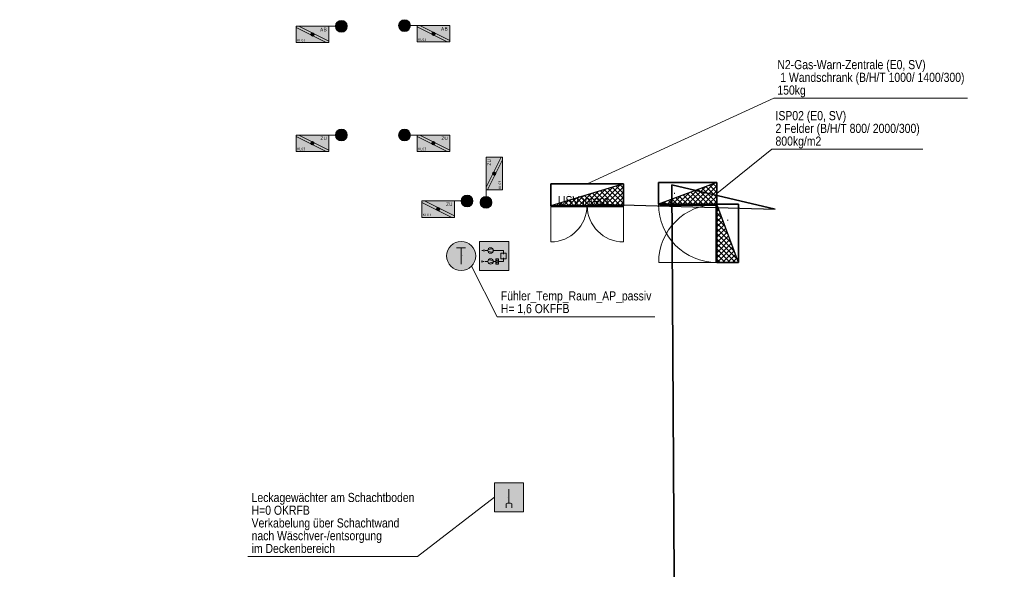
# Model space of a CAD drawing. Header units: metres. Extents: x -13.3 to 22.4, y -10.6 to 32.8.
# Tile 8 of 10: x 0.7 to 14.2, y 12.1 to 19.7. Entities that reach past the tile are written whole.
import ezdxf
from ezdxf.enums import TextEntityAlignment as Align

# ---------------------------------------------------------------- set-up
doc = ezdxf.new("R2010")
doc.units = ezdxf.units.M
doc.header["$MEASUREMENT"] = 0
doc.linetypes.add('DGN Style 5', pattern=[0.005450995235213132, 0.002336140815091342, -0.00311485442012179])
for name, color, linetype, lineweight in [('50', 7, 'Continuous', 0), ('TRI_CONNPTS', 7, 'Continuous', 0), ('TRI_H3D', 7, 'Continuous', 0), ('TRI_SHADOW', 7, 'Continuous', 0), ('ZWP_446_RINGERDER', 7, 'Continuous', 0), ('ZWP_480_SCHALTSCHRAENKE_E0_GA_2D', 7, 'Continuous', 0), ('ZWP_480_SCHALTSCHRAENKE_E0_GA_3D', 7, 'Continuous', 0), ('ZWP_480_SCHALTSCHRAENKE_E0_GA_TEXT', 7, 'Continuous', 0), ('ZWP_480_SYM_E0', 5, 'Continuous', 13), ('ZWP_480_SYM_E0_2D', 7, 'Continuous', 0), ('ZWP_480_SYM_E0_3D', 7, 'Continuous', 0), ('ZWP_480_SYM_SCHWARZ', 7, 'Continuous', 13), ('ZWP_480_TEXT_1_50_TOP', 7, 'Continuous', 0)]:
    doc.layers.add(name, color=color, linetype=linetype, lineweight=lineweight)
doc.layers.add('INTERN_Bemerkung', color=6, linetype='Continuous', lineweight=30, plot=False)
doc.layers.get('TRI_CONNPTS').off()
doc.layers.get('TRI_H3D').off()
doc.styles.add('ZWP_1 200', font='ARIALN.TTF', dxfattribs={"height": 0.5})
doc.styles.add('ZWP_1 50', font='ARIALN.TTF', dxfattribs={"height": 0.125})

# ---------------------------------------------------------------- blocks, each defined once
blk = doc.blocks.new('ZWP_480_Waechter_Leckage_1')
at = {"color": 5, "lineweight": 13}
for p, q in [((0.01984685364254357, -0.07984180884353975), (0.01984685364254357, 0.1125372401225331)), ((0.01984685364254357, -0.07984180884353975), (0.01984685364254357, 0.1125372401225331)), ((-0.0201504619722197, -0.1473316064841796), (-0.0201504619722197, -0.09019410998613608)), ((-0.0201504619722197, -0.1473316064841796), (-0.0201504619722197, -0.1198391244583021)), ((0.05984416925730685, -0.1473316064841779), (0.05984416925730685, -0.09019410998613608)), ((0.05984416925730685, -0.1473316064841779), (0.05984416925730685, -0.1198391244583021))]:
    blk.add_line(p, q, dxfattribs=at)
at = {"color": 5, "lineweight": 13, "flags": 128}
blk.add_lwpolyline([(-0.1801531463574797, 0.1999999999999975), (0.2198468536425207, 0.1999999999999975), (0.2198468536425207, -0.2000000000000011), (-0.1801531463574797, -0.2000000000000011)], close=True, dxfattribs=at)
at = {"color": 5, "lineweight": 13}
blk.add_arc((0.01984685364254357, -0.1622850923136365), 0.08244328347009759, 60.97773399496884, 119.0222660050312, dxfattribs=at)
at = {"color": 254, "lineweight": 13, "extrusion": (0, 0, -1)}
blk.add_solid([(0.1801531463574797, 0.1999999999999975), (-0.2198468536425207, 0.1999999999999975), (0.1801531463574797, -0.2000000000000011), (-0.2198468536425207, -0.2000000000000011)], dxfattribs=at)
blk = doc.blocks.new('ZWP_480_Waechter_Leckage')
at = {"layer": 'ZWP_446_RINGERDER', "color": 52, "linetype": 'DGN Style 5', "lineweight": 0}
blk.add_line((0, 0.0009999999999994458), (0, 0.001299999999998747), dxfattribs=at)
at = {"layer": 'ZWP_446_RINGERDER', "color": 212, "linetype": 'DGN Style 5', "lineweight": 0}
blk.add_line((0, 0, 0.0009999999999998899), (0, 0.0003999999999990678, 0.0009999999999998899), dxfattribs=at)
at = {"layer": 'ZWP_446_RINGERDER', "color": 12, "linetype": 'DGN Style 5', "lineweight": 0}
blk.add_line((0, 0), (0, 0.0001999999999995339), dxfattribs=at)
at = {"layer": 'ZWP_446_RINGERDER', "color": 92, "linetype": 'DGN Style 5', "lineweight": 0}
blk.add_line((0.0009999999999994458, 0), (0.0009999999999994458, 9.999999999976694e-05), dxfattribs=at)
at = {"layer": 'ZWP_446_RINGERDER', "color": 32, "linetype": 'DGN Style 5', "lineweight": 0}
blk.add_line((0.219928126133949, 0), (0.219928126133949, 0.0004999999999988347), dxfattribs=at)
at = {"layer": 'ZWP_480_SYM_E0', "color": 5, "lineweight": 13}
blk.add_blockref('ZWP_480_Waechter_Leckage_1', (0, 0), dxfattribs=at)
blk = doc.blocks.new('*U38')
at = {"color": 5, "linetype": 'Continuous', "lineweight": 13}
for p, q in [((-0.06250469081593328, 0.1125252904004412), (0.06249530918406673, 0.1125252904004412)), ((-4.690815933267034e-06, -0.1124747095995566), (-4.690815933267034e-06, 0.1125252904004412))]:
    blk.add_line(p, q, dxfattribs=at)
blk = doc.blocks.new('ZWP_480_Fuehler_Temp_1_1')
at = {"lineweight": 13}
h = blk.add_hatch(color=254, dxfattribs=at)
edge = h.paths.add_edge_path()
edge.add_arc((-0.01602534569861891, 3.579284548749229e-05), 0.2000000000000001, 0, 360)
at = {"color": 5, "lineweight": 13}
blk.add_circle((-0.01602534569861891, 3.579284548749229e-05), 0.2000000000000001, dxfattribs=at)
at = {"color": 5, "linetype": 'Continuous', "lineweight": 13}
blk.add_blockref('*U38', (-0.01705000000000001, -0.0004500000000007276), dxfattribs=at)
blk = doc.blocks.new('ZWP_480_Fuehler_Temp_2')
at = {"layer": '50'}
for p, q in [((0, 0.001000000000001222), (0, 0.001300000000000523)), ((0, 0, 0.0009999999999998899), (0, 0.0003999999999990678, 0.0009999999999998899)), ((0, 0), (0, 0.0001999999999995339)), ((0.001000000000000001, 0), (0.001000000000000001, 9.999999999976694e-05)), ((0.1839746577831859, 0), (0.1839746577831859, 0.0004999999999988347))]:
    blk.add_line(p, q, dxfattribs=at)
at = {"layer": 'ZWP_480_SYM_E0', "color": 5, "lineweight": 13}
blk.add_blockref('ZWP_480_Fuehler_Temp_1_1', (0, 0), dxfattribs=at)
blk = doc.blocks.new('_T3D___21')
at = {"layer": 'ZWP_480_TEXT_1_50_TOP', "linetype": 'Continuous'}
for p, q in [((6.180307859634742, 12.26023904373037, -0.3951), (7.238711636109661, 13.07559004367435, -0.3951)), ((3.85318430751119, 12.26023904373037, -0.3951), (6.180307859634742, 12.26023904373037, -0.3951))]:
    blk.add_line(p, q, dxfattribs=at)
at = {"layer": 'ZWP_480_TEXT_1_50_TOP', "linetype": 'Continuous', "style": 'ZWP_1 50'}
for s, p in [('Leckagewächter am Schachtboden', (3.903184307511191, 13.13523904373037, -0.3951)), ('H=0 OKRFB', (3.903184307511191, 12.96023904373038, -0.3951)), ('Verkabelung über Schachtwand', (3.903184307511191, 12.78523904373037, -0.3951)), ('nach Wäschver-/entsorgung', (3.903184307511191, 12.61023904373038, -0.3951)), ('im Deckenbereich', (3.903184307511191, 12.43523904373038, -0.3951))]:
    blk.add_text(s, height=0.125, dxfattribs=at).set_placement(p, align=Align.TOP_LEFT)
blk = doc.blocks.new('_$VT$__6')
at = {"layer": 'TRI_SHADOW', "color": 253, "linetype": 'DGN Style 5', "lineweight": 0}
blk.add_line((0.25, 0.1500000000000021, 1.399999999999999), (0.25, 0.1507000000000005, 1.399999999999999), dxfattribs=at)
at = {"layer": 'TRI_SHADOW', "color": 174, "linetype": 'DGN Style 5', "lineweight": 0}
blk.add_line((0.75, 0.1500000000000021, 1.399999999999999), (0.75, 0.1508000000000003, 1.399999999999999), dxfattribs=at)
at = {"layer": 'TRI_SHADOW', "color": 34, "linetype": 'DGN Style 5', "lineweight": 0}
blk.add_line((0, 0), (0, 0.001100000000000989), dxfattribs=at)
at = {"layer": 'TRI_SHADOW', "color": 12, "linetype": 'DGN Style 5', "lineweight": 0}
blk.add_line((0, 0), (0, 0.0001999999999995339), dxfattribs=at)
at = {"layer": 'TRI_SHADOW', "color": 32, "linetype": 'DGN Style 5', "lineweight": 0}
blk.add_line((1, 0), (1, 0.0005000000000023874), dxfattribs=at)
at = {"layer": 'ZWP_480_SCHALTSCHRAENKE_E0_GA_2D', "color": 136, "linetype": 'Continuous', "lineweight": 30}
for p, q in [((0.6696428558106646, 0, 1.4), (0.95663265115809, 0.2869897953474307, 1.4)), ((0.9550227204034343, 0.2865068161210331, 1.4), (1, 0.2415295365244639, 1.4)), ((0.3160894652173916, 0, 1.4), (0.4515563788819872, 0.1354669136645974, 1.4)), ((0.3868001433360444, 0, 1.4), (0.5525716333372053, 0.1657714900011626, 1.4)), ((0.4575108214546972, 0, 1.4), (0.6535868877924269, 0.1960760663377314, 1.4)), ((0.4654872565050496, 0.1396461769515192, 1.4), (0.605133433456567, 0, 1.4)), ((0.5198800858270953, 0.1559640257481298, 1.4), (0.6758441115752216, 0, 1.4)), ((0.5282214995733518, 0, 1.4), (0.7546021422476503, 0.2263806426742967, 1.4)), ((0.5742729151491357, 0.1722818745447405, 1.4), (0.7465547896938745, 0, 1.4)), ((0.5989321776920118, 0, 1.4), (0.8556173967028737, 0.2566852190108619, 1.4)), ((0.6286657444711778, 0.1885997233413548, 1.4), (0.8172654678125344, 0, 1.4)), ((0.6830585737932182, 0.2049175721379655, 1.4), (0.8879761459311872, 0, 1.4)), ((0.7374514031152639, 0.2212354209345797, 1.4), (0.9586868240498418, 0, 1.4)), ((0.7403535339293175, 0, 1.4), (1, 0.2596464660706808, 1.4)), ((0.7918442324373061, 0.237553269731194, 1.4), (1, 0.02939750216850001, 1.4)), ((0.8110642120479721, 0, 1.4), (1, 0.1889357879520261, 1.4)), ((0.8462370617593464, 0.2538711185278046, 1.4), (1, 0.1001081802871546, 1.4)), ((0.9006298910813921, 0.2701889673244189, 1.4), (1, 0.1708188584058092, 1.4)), ((0.03034462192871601, 0.009103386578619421, 1.4), (0.03944800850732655, 0, 1.4)), ((0.03324675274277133, 3.552713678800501e-15, 1.4), (0.04749536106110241, 0.01424860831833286, 1.4)), ((0.08473745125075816, 0.02542123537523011, 1.4), (0.1101586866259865, 0, 1.4)), ((0.1039574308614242, 0, 1.4), (0.1485106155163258, 0.04455318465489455, 1.4)), ((0.1391302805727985, 0.0417390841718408, 1.4), (0.1808693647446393, 3.552713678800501e-15, 1.4)), ((0.1746681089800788, 0, 1.4), (0.2495258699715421, 0.0748577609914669, 1.4)), ((0.1935231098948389, 0.05805693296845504, 1.4), (0.2515800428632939, 0, 1.4)), ((0.245378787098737, 0, 1.4), (0.3505411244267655, 0.1051623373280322, 1.4)), ((0.2479159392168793, 0.07437478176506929, 1.4), (0.3222907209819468, 0, 1.4)), ((0.3023087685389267, 0.09069263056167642, 1.4), (0.3930013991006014, 0, 1.4)), ((0.3567015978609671, 0.1070104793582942, 1.4), (0.4637120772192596, 0, 1.4)), ((0.4110944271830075, 0.1233283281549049, 1.4), (0.5344227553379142, 0, 1.4)), ((0.8817748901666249, 0, 1.4), (1, 0.118225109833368, 1.4)), ((0.9524855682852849, 3.552713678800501e-15, 1.4), (1, 0.04751443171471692, 1.4))]:
    blk.add_line(p, q, dxfattribs=at)
at = {"layer": 'ZWP_480_SCHALTSCHRAENKE_E0_GA_2D', "color": 136, "linetype": 'Continuous', "lineweight": 0}
for p, q in [((0.0009999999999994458, 0, 0.1999999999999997), (0.0009999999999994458, -0.4965000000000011, 0.1999999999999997)), ((0.9990000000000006, 0, 0.1999999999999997), (0.9990000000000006, -0.4965000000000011, 0.1999999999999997))]:
    blk.add_line(p, q, dxfattribs=at)
for centre, start, end in [((0.000999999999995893, -3.552713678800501e-15, 0.1999999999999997), 270, 0), ((0.998999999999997, -3.552713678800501e-15, 0.1999999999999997), 180, 270)]:
    blk.add_arc(centre, 0.4965000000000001, start, end, dxfattribs=at)
at = {"layer": 'ZWP_480_SCHALTSCHRAENKE_E0_GA_2D', "color": 136, "linetype": 'Continuous', "lineweight": 30}
blk.add_3dface([(-3.552713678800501e-15, -3.552713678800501e-15, 1.4), (0.9999999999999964, -3.552713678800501e-15, 1.4), (0.9999999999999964, 0.2999999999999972, 1.4)], dxfattribs=at)
at = {"layer": 'ZWP_480_SCHALTSCHRAENKE_E0_GA_3D', "color": 136, "linetype": 'Continuous', "lineweight": 30}
for points in [[(-3.552713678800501e-15, 0.2999999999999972), (0.9999999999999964, 0.2999999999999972), (0.9999999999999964, 0.2999999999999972, 1.4), (-3.552713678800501e-15, 0.2999999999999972, 1.4)], [(-3.552713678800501e-15, -3.552713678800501e-15), (-3.552713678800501e-15, 0.2999999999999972), (-3.552713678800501e-15, 0.2999999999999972, 1.4), (-3.552713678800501e-15, -3.552713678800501e-15, 1.4)], [(-3.552713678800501e-15, -3.552713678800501e-15), (0.9999999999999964, -3.552713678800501e-15), (0.9999999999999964, 0.2999999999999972), (-3.552713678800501e-15, 0.2999999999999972)], [(0.9999999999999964, -3.552713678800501e-15), (0.9999999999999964, 0.2999999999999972), (0.9999999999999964, 0.2999999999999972, 1.4), (0.9999999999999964, -3.552713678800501e-15, 1.4)], [(-3.552713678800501e-15, -3.552713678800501e-15), (0.9999999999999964, -3.552713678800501e-15), (0.9999999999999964, -3.552713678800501e-15, 1.4), (-3.552713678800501e-15, -3.552713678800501e-15, 1.4)], [(0.01099999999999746, -0.01000000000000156, 0.1999999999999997), (0.4874999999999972, -0.01000000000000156, 0.1999999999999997), (0.4874999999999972, -0.01000000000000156, 1.398), (0.01099999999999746, -0.01000000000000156, 1.398)], [(0.9889999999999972, -0.01000000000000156, 0.1999999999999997), (0.5124999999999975, -0.01000000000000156, 0.1999999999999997), (0.5124999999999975, -0.01000000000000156, 1.398), (0.9889999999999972, -0.01000000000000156, 1.398)]]:
    blk.add_3dface(points, dxfattribs=at)
at = {"layer": 'ZWP_480_SCHALTSCHRAENKE_E0_GA_TEXT', "color": 7, "lineweight": 0, "style": 'ZWP_1 50'}
blk.add_text('USV intern', height=0.125, dxfattribs=at).set_placement((0.09999999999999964, 0.1333333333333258, 0.4000999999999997), align=Align.TOP_LEFT)
blk = doc.blocks.new('_T3D___29')
at = {"layer": 'ZWP_480_TEXT_1_50_TOP', "linetype": 'Continuous'}
for q in [(10.18736637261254, 17.08103906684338, -3.658050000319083), (13.01819402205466, 17.68713300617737, -3.658050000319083)]:
    blk.add_line((10.94464189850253, 17.68713300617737, -3.658050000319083), q, dxfattribs=at)
at = {"layer": 'ZWP_480_TEXT_1_50_TOP', "linetype": 'Continuous', "style": 'ZWP_1 50'}
for s, p in [('ISP02 (E0, SV)', (10.99464189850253, 18.21213300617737, -3.658050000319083)), ('2 Felder (B/H/T 800/ 2000/300)', (10.99464189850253, 18.03713300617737, -3.658050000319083)), ('800kg/m2', (10.99464189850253, 17.86213300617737, -3.658050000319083))]:
    blk.add_text(s, height=0.125, dxfattribs=at).set_placement(p, align=Align.TOP_LEFT)
blk = doc.blocks.new('_T3D___30')
at = {"layer": 'ZWP_480_TEXT_1_50_TOP', "linetype": 'Continuous'}
for p, q in [((9.96809640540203, 16.66289241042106, -2.781000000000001), (7.403387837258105, 15.48523418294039, -2.781000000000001)), ((9.968096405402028, 16.66289241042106, -2.781000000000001), (12.63083771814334, 16.66289241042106, -2.781000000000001))]:
    blk.add_line(p, q, dxfattribs=at)
at = {"layer": 'ZWP_480_TEXT_1_50_TOP', "linetype": 'Continuous', "style": 'ZWP_1 50'}
for s, p in [('N2-Gas-Warn-Zentrale (E0, SV)', (10.01809640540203, 17.18789241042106, -2.781000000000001)), (' 1 Wandschrank (B/H/T 1000/ 1400/300)', (10.01809640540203, 17.01289241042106, -2.781000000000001)), ('150kg', (10.01809640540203, 16.83789241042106, -2.781000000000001))]:
    blk.add_text(s, height=0.125, dxfattribs=at).set_placement(p, align=Align.TOP_LEFT)
blk = doc.blocks.new('_$VT$__7')
at = {"layer": 'ZWP_480_SCHALTSCHRAENKE_E0_GA_2D', "color": 136, "linetype": 'Continuous', "lineweight": 30}
for p, q in [((0.4747981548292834, 0, 2), (0.7596770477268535, 0.2848788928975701, 2)), ((0.7523285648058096, 0.2821232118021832, 2), (0.8000000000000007, 0.2344517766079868, 2)), ((0.2626661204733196, 0, 2), (0.4202657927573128, 0.1575996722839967, 2)), ((0.3333767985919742, 0, 2), (0.5334028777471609, 0.2000260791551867, 2)), ((0.3923469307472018, 0.1471300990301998, 2), (0.5394770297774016, 0, 2)), ((0.4040874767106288, 0, 2), (0.6465399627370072, 0.2424524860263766, 2)), ((0.4437728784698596, 0.1664148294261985, 2), (0.6101877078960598, 0, 2)), ((0.4951988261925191, 0.1856995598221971, 2), (0.6808983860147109, 0, 2)), ((0.5455088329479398, 0, 2), (0.8000000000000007, 0.2544911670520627, 2)), ((0.5466247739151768, 0.2049842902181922, 2), (0.7516090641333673, 0, 2)), ((0.5980507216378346, 0.2242690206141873, 2), (0.8000000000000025, 0.02231974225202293, 2)), ((0.6162195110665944, 0, 2), (0.7999999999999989, 0.183780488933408, 2)), ((0.6494766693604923, 0.2435537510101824, 2), (0.8000000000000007, 0.09303042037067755, 2)), ((0.7009026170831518, 0.262838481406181, 2), (0.8000000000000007, 0.1637410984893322, 2)), ((0.03236529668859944, 0.01213698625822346, 2), (0.04450228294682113, 0, 2)), ((0.05053408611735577, 0, 2), (0.0808545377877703, 0.03032045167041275, 2)), ((0.0837912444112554, 0.03142171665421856, 2), (0.115212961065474, -3.552713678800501e-15, 2)), ((0.1212447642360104, 0, 2), (0.1939916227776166, 0.07274685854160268, 2)), ((0.1352171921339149, 0.05070644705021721, 2), (0.1859236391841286, 0, 2)), ((0.1866431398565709, 0.0699911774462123, 2), (0.256634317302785, 0, 2)), ((0.191955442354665, 0, 2), (0.3071287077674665, 0.1151732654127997, 2)), ((0.2380690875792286, 0.08927590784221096, 2), (0.3273449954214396, 0, 2)), ((0.2894950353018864, 0.1085606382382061, 2), (0.3980556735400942, 0, 2)), ((0.3409209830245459, 0.1278453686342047, 2), (0.468766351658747, 0, 2)), ((0.6869301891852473, 0, 2), (0.7999999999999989, 0.1130698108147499, 2)), ((0.7576408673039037, 0, 2), (0.8000000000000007, 0.04235913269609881, 2))]:
    blk.add_line(p, q, dxfattribs=at)
at = {"layer": 'ZWP_480_SCHALTSCHRAENKE_E0_GA_2D', "color": 136, "linetype": 'Continuous', "lineweight": 0}
blk.add_line((0.7989999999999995, 0, 0.2000000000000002), (0.7989999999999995, -0.7979999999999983, 0.2000000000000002), dxfattribs=at)
blk.add_arc((0.7989999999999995, 0, 0.2000000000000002), 0.798, 180, 270, dxfattribs=at)
at = {"layer": 'ZWP_480_SCHALTSCHRAENKE_E0_GA_2D', "color": 136, "linetype": 'Continuous', "lineweight": 30}
blk.add_3dface([(0, 0, 2), (0.8000000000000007, 0, 2), (0.8000000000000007, 0.3000000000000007, 2)], dxfattribs=at)
at = {"layer": 'ZWP_480_SCHALTSCHRAENKE_E0_GA_3D', "color": 136, "linetype": 'Continuous', "lineweight": 30}
for points in [[(0, 0.3000000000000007), (0.8000000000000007, 0.3000000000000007), (0.8000000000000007, 0.3000000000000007, 2), (0, 0.3000000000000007, 2)], [(0, 0), (0, 0.3000000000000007), (0, 0.3000000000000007, 2), (0, 0, 2)], [(0, 0), (0.8000000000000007, 0), (0.8000000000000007, 0.3000000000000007), (0, 0.3000000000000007)], [(0.8000000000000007, 0), (0.8000000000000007, 0.3000000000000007), (0.8000000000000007, 0.3000000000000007, 2), (0.8000000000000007, 0, 2)], [(0, 0), (0.8000000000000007, 0), (0.8000000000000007, 0, 2), (0, 0, 2)], [(0.7889999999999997, -0.00999999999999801, 0.2000000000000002), (0.01100000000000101, -0.00999999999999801, 0.2000000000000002), (0.01100000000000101, -0.00999999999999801, 1.998), (0.7889999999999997, -0.00999999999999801, 1.998)]]:
    blk.add_3dface(points, dxfattribs=at)
at = {"layer": 'ZWP_480_SCHALTSCHRAENKE_E0_GA_TEXT', "color": 7, "lineweight": 0, "style": 'ZWP_1 50'}
blk.add_text('.', height=0.125, dxfattribs=at).set_placement((0.2000000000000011, 0.2666666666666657, 2.0001), align=Align.TOP_LEFT)
blk = doc.blocks.new('_$VT$__8')
at = {"layer": 'ZWP_480_SCHALTSCHRAENKE_E0_GA_2D', "color": 136, "linetype": 'Continuous', "lineweight": 30}
for p, q in [((0, -0.02835154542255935, 2), (0.007732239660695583, -0.02061930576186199, 2)), ((0, -0.04839093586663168, 2), (0.02903456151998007, -0.07742549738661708, 2)), ((0, -0.09906222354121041, 2), (0.02701697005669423, -0.07204525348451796, 2)), ((0, -0.1191016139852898, 2), (0.07146096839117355, -0.1905625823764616, 2)), ((0, -0.169772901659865, 2), (0.04630170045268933, -0.1234712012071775, 2)), ((0, -0.2404835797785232, 2), (0.06558643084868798, -0.1748971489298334, 2)), ((1.77635683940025e-15, -0.1898122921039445, 2), (0.1138873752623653, -0.3036996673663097, 2)), ((0, -0.3111942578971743, 2), (0.08487116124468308, -0.2263230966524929, 2)), ((0, -0.2605229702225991, 2), (0.1563137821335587, -0.4168367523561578, 2)), ((0, -0.3819049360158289, 2), (0.1041558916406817, -0.2777490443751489, 2)), ((0, -0.452615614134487, 2), (0.1234406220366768, -0.3291749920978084, 2)), ((0, -0.3312336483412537, 2), (0.1987401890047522, -0.5299738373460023, 2)), ((0, -0.5233262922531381, 2), (0.1427253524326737, -0.3806009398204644, 2)), ((0, -0.4019443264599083, 2), (0.2411665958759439, -0.6431109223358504, 2)), ((0, -0.5940369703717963, 2), (0.1620100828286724, -0.4320268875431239, 2)), ((0, -0.4726550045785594, 2), (0.2835930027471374, -0.7562480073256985, 2)), ((0, -0.6647476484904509, 2), (0.1812948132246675, -0.4834528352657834, 2)), ((0, -0.7354583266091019, 2), (0.2005795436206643, -0.5348787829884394, 2)), ((0, -0.543365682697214, 2), (0.2566343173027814, -0.8000000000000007, 2)), ((-1.77635683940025e-15, -0.6140763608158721, 2), (0.1859236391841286, -0.8000000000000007, 2)), ((0.00616900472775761, -0.8000000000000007, 2), (0.2198642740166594, -0.5863047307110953, 2)), ((0.076879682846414, -0.8000000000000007, 2), (0.2391490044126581, -0.6377306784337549, 2)), ((0, -0.6847870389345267, 2), (0.115212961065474, -0.8000000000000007, 2)), ((0, -0.7554977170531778, 2), (0.04450228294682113, -0.8000000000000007, 2)), ((0.1475903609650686, -0.8000000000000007, 2), (0.2584337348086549, -0.6891566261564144, 2)), ((0.2183010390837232, -0.7999999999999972, 2), (0.2777184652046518, -0.7405825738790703, 2)), ((0.2890117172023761, -0.8000000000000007, 2), (0.2970031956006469, -0.7920085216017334, 2))]:
    blk.add_line(p, q, dxfattribs=at)
at = {"layer": 'ZWP_480_SCHALTSCHRAENKE_E0_GA_2D', "color": 136, "linetype": 'Continuous', "lineweight": 0}
blk.add_line((0, -0.7989999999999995, 0.2000000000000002), (-0.798, -0.7989999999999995, 0.2000000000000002), dxfattribs=at)
blk.add_arc((0, -0.7989999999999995, 0.2000000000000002), 0.798, 90, 180, dxfattribs=at)
at = {"layer": 'ZWP_480_SCHALTSCHRAENKE_E0_GA_2D', "color": 136, "linetype": 'Continuous', "lineweight": 30}
blk.add_3dface([(0, 0, 2), (0, -0.8000000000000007, 2), (0.2999999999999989, -0.8000000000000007, 2)], dxfattribs=at)
at = {"layer": 'ZWP_480_SCHALTSCHRAENKE_E0_GA_3D', "color": 136, "linetype": 'Continuous', "lineweight": 30}
for points in [[(0, 0), (0, -0.8000000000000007), (0, -0.8000000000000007, 2), (0, 0, 2)], [(0, 0), (0.2999999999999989, 0), (0.2999999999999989, 0, 2), (0, 0, 2)], [(0, 0), (0, -0.8000000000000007), (0.2999999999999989, -0.8000000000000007), (0.2999999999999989, 0)], [(0.2999999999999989, 0), (0.2999999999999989, -0.8000000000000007), (0.2999999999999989, -0.8000000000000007, 2), (0.2999999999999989, 0, 2)], [(-0.01000000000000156, -0.7889999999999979, 0.2000000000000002), (-0.01000000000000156, -0.01099999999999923, 0.2000000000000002), (-0.01000000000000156, -0.01099999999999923, 1.998), (-0.01000000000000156, -0.7889999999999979, 1.998)], [(0, -0.8000000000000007), (0.2999999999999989, -0.8000000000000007), (0.2999999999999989, -0.8000000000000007, 2), (0, -0.8000000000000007, 2)]]:
    blk.add_3dface(points, dxfattribs=at)
at = {"layer": 'ZWP_480_SCHALTSCHRAENKE_E0_GA_TEXT', "color": 7, "lineweight": 0, "style": 'ZWP_1 50'}
blk.add_text('.', height=0.125, rotation=270, dxfattribs=at).set_placement((0.2666666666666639, -0.1999999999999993, 2.0001), align=Align.TOP_LEFT)
blk = doc.blocks.new('_T3D___33')
at = {"layer": 'ZWP_480_TEXT_1_50_TOP', "linetype": 'Continuous'}
for p, q in [((7.280587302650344, 15.56781350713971, -2.3047695), (6.9267934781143, 16.26207022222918, -2.3047695)), ((7.280587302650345, 15.56781350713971, -2.3047695), (9.44796182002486, 15.56781350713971, -2.3047695))]:
    blk.add_line(p, q, dxfattribs=at)
at = {"layer": 'ZWP_480_TEXT_1_50_TOP', "linetype": 'Continuous', "style": 'ZWP_1 50'}
for s, p in [('Fühler_Temp_Raum_AP_passiv', (7.330587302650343, 15.91781350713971, -2.3047695)), ('H= 1,6 OKFFB', (7.330587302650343, 15.74281350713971, -2.3047695))]:
    blk.add_text(s, height=0.125, dxfattribs=at).set_placement(p, align=Align.TOP_LEFT)
blk = doc.blocks.new('ZWP_480_BSK_Motor_klein_R_1')
at = {"layer": 'ZWP_480_SYM_E0_2D', "lineweight": 13}
h = blk.add_hatch(color=254, dxfattribs=at)
edge = h.paths.add_edge_path()
edge.add_arc((0.3971250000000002, 0.1124999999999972), 0.081, 0, 360)
h = blk.add_hatch(color=5, dxfattribs=at)
edge = h.paths.add_edge_path()
edge.add_arc((0, 0), 0.02250000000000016, 0, 360)
h = blk.add_hatch(color=5, dxfattribs=at)
edge = h.paths.add_edge_path()
edge.add_arc((0, 0), 0.02250000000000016, 0, 360)
at = {"layer": 'ZWP_480_SYM_E0_2D', "color": 5, "lineweight": 13}
for p, q in [((0.3669105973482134, 0.06683448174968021), (0.3669105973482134, 0.1579594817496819)), ((0.3669105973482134, 0.1579594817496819), (0.3972855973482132, 0.1073344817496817)), ((0.3972855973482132, 0.1073344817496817), (0.4276605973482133, 0.1579594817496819)), ((0.4276605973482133, 0.1579594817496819), (0.4276605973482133, 0.06683448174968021)), ((-0.2249999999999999, 0.09363317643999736), (0.1872663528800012, -0.1125000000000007)), ((-0.1872663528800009, 0.1124999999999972), (0.2250000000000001, -0.09363317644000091)), ((0.3161250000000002, 0.1124999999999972), (0.2250000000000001, 0.1124999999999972))]:
    blk.add_line(p, q, dxfattribs=at)
at = {"layer": 'ZWP_480_SYM_E0_2D', "color": 5, "lineweight": 13, "flags": 128}
blk.add_lwpolyline([(0.2250000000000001, -0.1125000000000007), (0.2250000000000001, 0.1124999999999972), (-0.2249999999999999, 0.1124999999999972), (-0.2249999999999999, -0.1125000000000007)], close=True, dxfattribs=at)
at = {"layer": 'ZWP_480_SYM_E0_2D', "color": 5, "lineweight": 13}
blk.add_circle((0.3971250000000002, 0.1124999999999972), 0.081, dxfattribs=at)
at = {"layer": 'ZWP_480_SYM_E0_2D', "color": 254, "lineweight": 13}
blk.add_solid([(0.2250000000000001, -0.1125000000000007), (0.2250000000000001, 0.1124999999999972), (-0.2249999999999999, -0.1125000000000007), (-0.2249999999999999, 0.1124999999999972)], dxfattribs=at)
at = {"layer": 'ZWP_480_SYM_E0_3D', "color": 5, "lineweight": 13}
blk.add_circle((0, 0), 0.02250000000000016, dxfattribs=at)
blk.add_circle((0, 0), 0.02250000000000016, dxfattribs=at)
at = {"layer": 'ZWP_480_SYM_E0_2D', "char_height": 0.10125, "style": 'ZWP_1 200'}
for s, insert, attachment_point in [('\\Fisocp;\\Q0;\\H0.493827x;AB', (0.1982484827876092, 0.06779667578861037), 6), ('\\Fisocp;\\Q0;\\H0.345679x;KL03', (-0.211687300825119, -0.07808222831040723), 4)]:
    blk.add_mtext(s, dxfattribs=dict(at, insert=insert, attachment_point=attachment_point))
blk = doc.blocks.new('ZWP_480_BSK_Motor_klein_R')
at = {"layer": 'ZWP_480_SYM_E0_3D', "color": 5, "lineweight": 13}
blk.add_blockref('ZWP_480_BSK_Motor_klein_R_1', (0, 0), dxfattribs=at)
blk = doc.blocks.new('ZWP_480_BSK_Motor_klein_R_1_1')
at = {"layer": 'ZWP_480_SYM_E0_2D', "lineweight": 13}
h = blk.add_hatch(color=254, dxfattribs=at)
edge = h.paths.add_edge_path()
edge.add_arc((0.3971250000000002, 0.1125000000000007), 0.081, 0, 360)
h = blk.add_hatch(color=5, dxfattribs=at)
edge = h.paths.add_edge_path()
edge.add_arc((0, 0), 0.02250000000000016, 0, 360)
h = blk.add_hatch(color=5, dxfattribs=at)
edge = h.paths.add_edge_path()
edge.add_arc((0, 0), 0.02250000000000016, 0, 360)
at = {"layer": 'ZWP_480_SYM_E0_2D', "color": 5, "lineweight": 13}
for p, q in [((0.3669105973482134, 0.06683448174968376), (0.3669105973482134, 0.1579594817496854)), ((0.3669105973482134, 0.1579594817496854), (0.3972855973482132, 0.1073344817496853)), ((0.3972855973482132, 0.1073344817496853), (0.4276605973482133, 0.1579594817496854)), ((0.4276605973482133, 0.1579594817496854), (0.4276605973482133, 0.06683448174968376)), ((-0.2249999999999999, 0.09363317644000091), (0.1872663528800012, -0.1125000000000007)), ((-0.1872663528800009, 0.1125000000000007), (0.2250000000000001, -0.09363317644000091)), ((0.3161250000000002, 0.1125000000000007), (0.2250000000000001, 0.1125000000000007))]:
    blk.add_line(p, q, dxfattribs=at)
at = {"layer": 'ZWP_480_SYM_E0_2D', "color": 5, "lineweight": 13, "flags": 128}
blk.add_lwpolyline([(0.2250000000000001, -0.1125000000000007), (0.2250000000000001, 0.1125000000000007), (-0.2249999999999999, 0.1125000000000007), (-0.2249999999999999, -0.1125000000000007)], close=True, dxfattribs=at)
at = {"layer": 'ZWP_480_SYM_E0_2D', "color": 5, "lineweight": 13}
blk.add_circle((0.3971250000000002, 0.1125000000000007), 0.081, dxfattribs=at)
at = {"layer": 'ZWP_480_SYM_E0_2D', "color": 254, "lineweight": 13}
blk.add_solid([(0.2250000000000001, -0.1125000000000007), (0.2250000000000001, 0.1125000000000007), (-0.2249999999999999, -0.1125000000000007), (-0.2249999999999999, 0.1125000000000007)], dxfattribs=at)
at = {"layer": 'ZWP_480_SYM_E0_3D', "color": 5, "lineweight": 13}
blk.add_circle((0, 0), 0.02250000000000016, dxfattribs=at)
blk.add_circle((0, 0), 0.02250000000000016, dxfattribs=at)
at = {"layer": 'ZWP_480_SYM_E0_2D', "char_height": 0.10125, "style": 'ZWP_1 200'}
for s, insert, attachment_point in [('\\Fisocp;\\Q0;\\H0.493827x;ZU', (0.1982484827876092, 0.06779667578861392), 6), ('\\Fisocp;\\Q0;\\H0.345679x;KL03', (-0.211687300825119, -0.07808222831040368), 4)]:
    blk.add_mtext(s, dxfattribs=dict(at, insert=insert, attachment_point=attachment_point))
blk = doc.blocks.new('ZWP_480_BSK_Motor_klein_R_2')
at = {"layer": 'ZWP_480_SYM_E0_3D', "color": 5, "lineweight": 13}
blk.add_blockref('ZWP_480_BSK_Motor_klein_R_1_1', (0, 0), dxfattribs=at)
blk = doc.blocks.new('ZWP_480_BSK_Motor_klein_L_1_2')
at = {"layer": 'ZWP_480_SYM_E0_2D', "lineweight": 13}
h = blk.add_hatch(color=254, dxfattribs=at)
edge = h.paths.add_edge_path()
edge.add_arc((-0.397125, 0.1125000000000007), 0.081, 0, 360)
h = blk.add_hatch(color=5, dxfattribs=at)
edge = h.paths.add_edge_path()
edge.add_arc((0, 0), 0.02250000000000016, 0, 360)
h = blk.add_hatch(color=5, dxfattribs=at)
edge = h.paths.add_edge_path()
edge.add_arc((0, 0), 0.02250000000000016, 0, 360)
at = {"layer": 'ZWP_480_SYM_E0_2D', "color": 5, "lineweight": 13}
for p, q in [((-0.4273394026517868, 0.06683448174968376), (-0.4273394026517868, 0.1579594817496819)), ((-0.4273394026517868, 0.1579594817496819), (-0.3969644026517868, 0.1073344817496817)), ((-0.3969644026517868, 0.1073344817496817), (-0.3665894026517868, 0.1579594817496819)), ((-0.3665894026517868, 0.1579594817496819), (-0.3665894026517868, 0.06683448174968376)), ((-0.225, 0.1125000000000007), (-0.316125, 0.1125000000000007)), ((-0.225, 0.09363317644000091), (0.187266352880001, -0.1125000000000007)), ((-0.1872663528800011, 0.1125000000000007), (0.225, -0.09363317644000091))]:
    blk.add_line(p, q, dxfattribs=at)
at = {"layer": 'ZWP_480_SYM_E0_2D', "color": 5, "lineweight": 13, "flags": 128}
blk.add_lwpolyline([(0.225, -0.1125000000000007), (0.225, 0.1125000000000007), (-0.225, 0.1125000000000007), (-0.225, -0.1125000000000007)], close=True, dxfattribs=at)
at = {"layer": 'ZWP_480_SYM_E0_2D', "color": 5, "lineweight": 13}
blk.add_circle((-0.397125, 0.1125000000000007), 0.081, dxfattribs=at)
at = {"layer": 'ZWP_480_SYM_E0_2D', "color": 254, "lineweight": 13}
blk.add_solid([(0.225, -0.1125000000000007), (0.225, 0.1125000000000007), (-0.225, -0.1125000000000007), (-0.225, 0.1125000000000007)], dxfattribs=at)
at = {"layer": 'ZWP_480_SYM_E0_3D', "color": 5, "lineweight": 13}
blk.add_circle((0, 0), 0.02250000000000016, dxfattribs=at)
blk.add_circle((0, 0), 0.02250000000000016, dxfattribs=at)
at = {"layer": 'ZWP_480_SYM_E0_2D', "char_height": 0.10125, "style": 'ZWP_1 200'}
for s, insert, attachment_point in [('\\Fisocp;\\Q0;\\H0.493827x;AB', (0.1982484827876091, 0.06779667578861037), 6), ('\\Fisocp;\\Q0;\\H0.345679x;KL03', (-0.211687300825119, -0.07808222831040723), 4)]:
    blk.add_mtext(s, dxfattribs=dict(at, insert=insert, attachment_point=attachment_point))
blk = doc.blocks.new('ZWP_480_BSK_Motor_klein_L_3')
at = {"layer": 'ZWP_480_SYM_E0_3D', "color": 5, "lineweight": 13}
blk.add_blockref('ZWP_480_BSK_Motor_klein_L_1_2', (0, 0), dxfattribs=at)
blk = doc.blocks.new('ZWP_480_BSK_Motor_klein_L_1_3')
at = {"layer": 'ZWP_480_SYM_E0_2D', "lineweight": 13}
h = blk.add_hatch(color=254, dxfattribs=at)
edge = h.paths.add_edge_path()
edge.add_arc((-0.397125, 0.1125000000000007), 0.081, 0, 360)
h = blk.add_hatch(color=5, dxfattribs=at)
edge = h.paths.add_edge_path()
edge.add_arc((0, 0), 0.02250000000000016, 0, 360)
h = blk.add_hatch(color=5, dxfattribs=at)
edge = h.paths.add_edge_path()
edge.add_arc((0, 0), 0.02250000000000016, 0, 360)
at = {"layer": 'ZWP_480_SYM_E0_2D', "color": 5, "lineweight": 13}
for p, q in [((-0.4273394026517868, 0.06683448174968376), (-0.4273394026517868, 0.1579594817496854)), ((-0.4273394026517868, 0.1579594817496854), (-0.3969644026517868, 0.1073344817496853)), ((-0.3969644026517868, 0.1073344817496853), (-0.3665894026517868, 0.1579594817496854)), ((-0.3665894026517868, 0.1579594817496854), (-0.3665894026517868, 0.06683448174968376)), ((-0.225, 0.1125000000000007), (-0.316125, 0.1125000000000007)), ((-0.225, 0.09363317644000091), (0.187266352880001, -0.1124999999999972)), ((-0.1872663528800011, 0.1125000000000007), (0.225, -0.09363317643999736))]:
    blk.add_line(p, q, dxfattribs=at)
at = {"layer": 'ZWP_480_SYM_E0_2D', "color": 5, "lineweight": 13, "flags": 128}
blk.add_lwpolyline([(0.225, -0.1124999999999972), (0.225, 0.1125000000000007), (-0.225, 0.1125000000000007), (-0.225, -0.1124999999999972)], close=True, dxfattribs=at)
at = {"layer": 'ZWP_480_SYM_E0_2D', "color": 5, "lineweight": 13}
blk.add_circle((-0.397125, 0.1125000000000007), 0.081, dxfattribs=at)
at = {"layer": 'ZWP_480_SYM_E0_2D', "color": 254, "lineweight": 13}
blk.add_solid([(0.225, -0.1124999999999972), (0.225, 0.1125000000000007), (-0.225, -0.1124999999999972), (-0.225, 0.1125000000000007)], dxfattribs=at)
at = {"layer": 'ZWP_480_SYM_E0_3D', "color": 5, "lineweight": 13}
blk.add_circle((0, 0), 0.02250000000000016, dxfattribs=at)
blk.add_circle((0, 0), 0.02250000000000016, dxfattribs=at)
at = {"layer": 'ZWP_480_SYM_E0_2D', "char_height": 0.10125, "style": 'ZWP_1 200'}
for s, insert, attachment_point in [('\\Fisocp;\\Q0;\\H0.493827x;ZU', (0.1982484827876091, 0.06779667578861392), 6), ('\\Fisocp;\\Q0;\\H0.345679x;KL03', (-0.211687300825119, -0.07808222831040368), 4)]:
    blk.add_mtext(s, dxfattribs=dict(at, insert=insert, attachment_point=attachment_point))
blk = doc.blocks.new('ZWP_480_BSK_Motor_klein_L_4')
at = {"layer": 'ZWP_480_SYM_E0_3D', "color": 5, "lineweight": 13}
blk.add_blockref('ZWP_480_BSK_Motor_klein_L_1_3', (0, 0), dxfattribs=at)
blk = doc.blocks.new('ZWP_480_BSK_Motor_klein_L_1')
at = {"layer": 'ZWP_480_SYM_E0_2D', "lineweight": 13}
h = blk.add_hatch(color=254, dxfattribs=at)
edge = h.paths.add_edge_path()
edge.add_arc((-0.3971249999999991, 0.1125), 0.081, 0, 360)
h = blk.add_hatch(color=5, dxfattribs=at)
edge = h.paths.add_edge_path()
edge.add_arc((0, 0), 0.02250000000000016, 0, 360)
h = blk.add_hatch(color=5, dxfattribs=at)
edge = h.paths.add_edge_path()
edge.add_arc((0, 0), 0.02250000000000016, 0, 360)
at = {"layer": 'ZWP_480_SYM_E0_2D', "color": 5, "lineweight": 13}
for p, q in [((-0.4273394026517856, 0.06683448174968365), (-0.4273394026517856, 0.1579594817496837)), ((-0.4273394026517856, 0.1579594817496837), (-0.3969644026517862, 0.1073344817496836)), ((-0.3969644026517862, 0.1073344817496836), (-0.3665894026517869, 0.1579594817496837)), ((-0.3665894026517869, 0.1579594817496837), (-0.3665894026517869, 0.06683448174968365)), ((-0.2249999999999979, 0.1125), (-0.3161249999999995, 0.1125)), ((-0.2249999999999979, 0.09363317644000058), (0.1872663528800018, -0.1125)), ((-0.1872663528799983, 0.1125), (0.2250000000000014, -0.09363317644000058))]:
    blk.add_line(p, q, dxfattribs=at)
at = {"layer": 'ZWP_480_SYM_E0_2D', "color": 5, "lineweight": 13, "flags": 128}
blk.add_lwpolyline([(0.2250000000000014, -0.1125), (0.2250000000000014, 0.1125), (-0.2249999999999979, 0.1125), (-0.2249999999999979, -0.1125)], close=True, dxfattribs=at)
at = {"layer": 'ZWP_480_SYM_E0_2D', "color": 5, "lineweight": 13}
blk.add_circle((-0.3971249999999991, 0.1125), 0.081, dxfattribs=at)
at = {"layer": 'ZWP_480_SYM_E0_2D', "color": 254, "lineweight": 13, "extrusion": (0, 0, -1)}
blk.add_solid([(-0.2250000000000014, -0.1125), (-0.2250000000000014, 0.1125), (0.2249999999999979, -0.1125), (0.2249999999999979, 0.1125)], dxfattribs=at)
at = {"layer": 'ZWP_480_SYM_E0_3D', "color": 5, "lineweight": 13}
blk.add_circle((0, 0), 0.02250000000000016, dxfattribs=at)
blk.add_circle((0, 0), 0.02250000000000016, dxfattribs=at)
at = {"layer": 'ZWP_480_SYM_E0_2D', "char_height": 0.10125, "style": 'ZWP_1 200'}
for s, insert, attachment_point in [('\\Fisocp;\\Q0;\\H0.493827x;ZU', (0.1982484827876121, 0.06779667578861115), 6), ('\\Fisocp;\\Q0;\\H0.345679x;KL03', (-0.211687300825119, -0.07808222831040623), 4)]:
    blk.add_mtext(s, dxfattribs=dict(at, insert=insert, attachment_point=attachment_point))
blk = doc.blocks.new('ZWP_480_BSK_Motor_klein_L')
at = {"layer": 'ZWP_480_SYM_E0_3D', "color": 5, "lineweight": 13, "rotation": 90}
blk.add_blockref('ZWP_480_BSK_Motor_klein_L_1', (0, 0), dxfattribs=at)
blk = doc.blocks.new('ZWP_480_Anlsch_Anlagenbild_kl_1')
at = {"color": 250, "lineweight": 13}
for p, q in [((0.1630140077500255, 0.2749999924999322), (0.1279251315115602, 0.2749999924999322)), ((0.1630140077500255, 0.2749999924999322), (0.1279251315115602, 0.2749999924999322)), ((0.1650958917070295, 0.2873209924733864), (0.2296856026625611, 0.298564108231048)), ((0.2380140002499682, 0.2749999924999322), (0.3774953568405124, 0.2749999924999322)), ((0.3774953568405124, 0.2262080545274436), (0.3774953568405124, 0.2749999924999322)), ((0.1650958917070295, 0.2626789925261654), (0.2296856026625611, 0.2514358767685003)), ((0.2359321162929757, 0.1373210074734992), (0.1713424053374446, 0.1485641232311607)), ((0.3105163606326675, 0.1625000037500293), (0.2730163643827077, 0.08750001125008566)), ((0.2730163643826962, 0.1625000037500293), (0.3105163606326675, 0.08750001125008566)), ((0.3774953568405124, 0.1250000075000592), (0.3774953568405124, 0.1737919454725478)), ((0.1630140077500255, 0.1250000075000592), (0.1279251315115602, 0.1250000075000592)), ((0.2359321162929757, 0.1126790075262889), (0.1713424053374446, 0.1014358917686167)), ((0.2380140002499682, 0.1250000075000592), (0.2730163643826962, 0.1250000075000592)), ((0.3774953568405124, 0.1250000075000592), (0.3105163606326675, 0.1250000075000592))]:
    blk.add_line(p, q, dxfattribs=at)
at = {"color": 250, "lineweight": 13, "flags": 128}
blk.add_lwpolyline([(0.04999999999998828, 0.4000000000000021), (0.4499999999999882, 0.4000000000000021), (0.4499999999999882, 0), (0.04999999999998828, 0)], close=True, dxfattribs=at)
at = {"color": 250, "lineweight": 13}
for centre in [(0.2005140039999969, 0.2749999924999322), (0.2005140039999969, 0.1250000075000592)]:
    blk.add_circle(centre, 0.03749999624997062, dxfattribs=at)
at = {"color": 254, "lineweight": 13, "extrusion": (0, 0, -1)}
blk.add_solid([(-0.04999999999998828, 0.4000000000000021), (-0.4499999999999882, 0.4000000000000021), (-0.04999999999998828, 0), (-0.4499999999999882, 0)], dxfattribs=at)
at = {"color": 250, "lineweight": 13}
for points in [[(0.1114918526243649, 0.2843586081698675), (0.08050562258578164, 0.2749999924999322), (0.1114918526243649, 0.2656413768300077)], [(0.2730163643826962, 0.1625000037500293), (0.3105163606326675, 0.1625000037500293), (0.3105163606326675, 0.08750001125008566), (0.2730163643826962, 0.08750001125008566)], [(0.339995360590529, 0.2374999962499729), (0.4149953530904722, 0.2374999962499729), (0.4149953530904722, 0.1625000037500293), (0.339995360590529, 0.1625000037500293)], [(0.08050562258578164, 0.1343586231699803), (0.1114918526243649, 0.1250000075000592), (0.08050562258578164, 0.115641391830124)]]:
    blk.add_3dface(points, dxfattribs=at)
blk = doc.blocks.new('ZWP_480_Anlsch_Anlagenbild_kl')
at = {"layer": 'ZWP_480_SYM_SCHWARZ', "color": 250, "lineweight": 13}
blk.add_blockref('ZWP_480_Anlsch_Anlagenbild_kl_1', (0, 0), dxfattribs=at)

msp = doc.modelspace()

# ---------------------------------------------------------------- linework, layer by layer
at = {"layer": 'INTERN_Bemerkung', "extrusion": (1.776098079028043e-06, 4.295588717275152e-06, 0.9999999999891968), "elevation": -0.4998599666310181, "flags": 128}
msp.add_lwpolyline([(8.680200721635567, 17.11500215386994), (11.10000089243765, 17.05000214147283), (9.68020072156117, 17.3816688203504), (9.727040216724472, 9.671574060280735), (1.747861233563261, 9.702152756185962), (1.730790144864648, 5.247637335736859), (-1.581672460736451, 5.260331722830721), (-1.597470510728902, 1.138001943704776), (9.648596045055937, 1.016844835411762), (9.50717468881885, 0.6754234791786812), (10.18003851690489, 2.299860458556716)], dxfattribs=at)
at = {"layer": 'INTERN_Bemerkung', "elevation": -0.5, "flags": 128}
msp.add_lwpolyline([(2.67856478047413, 10.20133051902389), (2.67856478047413, 8.654487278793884), (2.345005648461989, 10.2628372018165), (2.633235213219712, 9.271800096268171), (6.872033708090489, 9.27008401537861), (7.900068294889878, 9.932314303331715), (9.727039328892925, 9.671571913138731), (9.68019983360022, 17.38166667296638), (11.10000000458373, 17.04999999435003), (9.68019983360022, 17.38166667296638)], dxfattribs=at)

# ---------------------------------------------------------------- block references
at = {"layer": '50'}
msp.add_blockref('ZWP_480_Fuehler_Temp_2', (6.802130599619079, 16.40504772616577, -2.31), dxfattribs=at)
at = {"layer": 'TRI_CONNPTS'}
for name, p in [('ZWP_480_BSK_Motor_klein_R', (4.743303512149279, 19.44930898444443, -0.5010499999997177)), ('ZWP_480_BSK_Motor_klein_L_3', (6.405566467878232, 19.458997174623, -0.5010499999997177)), ('ZWP_480_BSK_Motor_klein_R_2', (4.743303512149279, 17.9540901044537, -0.5010499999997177)), ('ZWP_480_BSK_Motor_klein_L_4', (6.405566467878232, 17.9540901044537, -0.5010499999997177)), ('ZWP_480_BSK_Motor_klein_L', (7.240467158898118, 17.53826904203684, -0.5010499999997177)), ('_$VT$__7', (9.498423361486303, 17.11500000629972, -3.700000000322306)), ('ZWP_480_BSK_Motor_klein_R_2', (6.470263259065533, 17.04856007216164, -0.5010499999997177)), ('_$VT$__8', (10.29842336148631, 17.11500000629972, -3.700000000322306)), ('ZWP_480_Anlsch_Anlagenbild_kl', (6.989286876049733, 16.2053727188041, -0.5005499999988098))]:
    msp.add_blockref(name, p, dxfattribs=at)
at = {"layer": 'TRI_H3D', "color": 7, "linetype": 'Continuous', "lineweight": 0}
for name, p in [('_T3D___30', (1.113121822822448, 1.909765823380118, -0.3090000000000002)), ('_T3D___29', (0.111056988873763, 0.1839609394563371, -0.03695000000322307)), ('_T3D___33', (0.0007331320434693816, 0.001591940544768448, -0.0002305)), ('_T3D___21', (0.003907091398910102, 0.01314838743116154, -0.0049))]:
    msp.add_blockref(name, p, dxfattribs=at)
at = {"layer": 'TRI_SHADOW', "color": 12, "linetype": 'DGN Style 5', "lineweight": 0}
msp.add_blockref('_$VT$__6', (8.016509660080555, 17.09500000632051, -3.095000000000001), dxfattribs=at)
at = {"layer": 'ZWP_446_RINGERDER', "color": 12, "linetype": 'DGN Style 5', "lineweight": 0}
msp.add_blockref('ZWP_480_Waechter_Leckage', (7.422771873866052, 13.08873843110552, -3.76), dxfattribs=at)

doc.saveas('drawing.dxf')
